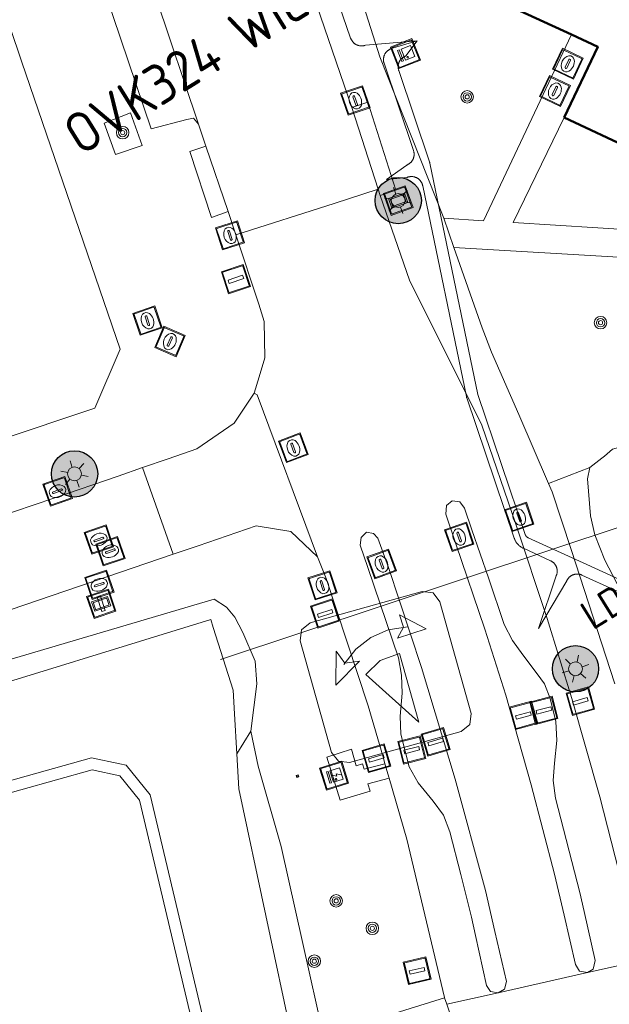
# Model space of a CAD drawing. Header units: metres. Extents: x 94279 to 96109, y 461866 to 463040.
# Tile 152 of 175: x 95281 to 95306, y 462806 to 462849. Entities that reach past the tile are written whole.
import ezdxf
from ezdxf.enums import TextEntityAlignment as Align

# ---------------------------------------------------------------- set-up
doc = ezdxf.new("R2010")
doc.units = ezdxf.units.M
doc.layers.get('0').update_dxf_attribs({"linetype": 'CONTINUOUS'})
for name, color, linetype in [('B-WE-KL-ET_LS_OV_KABEL_EIGENNET-T25', 7, 'CONTINUOUS'), ('B-WE-KL-ET_LS_OV_KABEL_EIGENNET_324-G', 10, 'CONTINUOUS'), ('N-WE-ARMATUUR-PRUNUS_E_OPSCHUIF_8M-G', 40, 'CONTINUOUS')]:
    doc.layers.add(name, color=color, linetype=linetype)
for name, color, linetype, lineweight in [('B-WE-OV-LICHTMAST', 252, 'CONTINUOUS', 25), ('B_BEBOUWINGSGRENS_0', 132, 'CONTINUOUS', 50), ('G_GRENS_ALGEMEEN_0', 251, 'CONTINUOUS', 13), ('K_DUIKER_LIJN_-1', 251, 'CONTINUOUS', 13), ('Q_BOOM_0', 251, 'CONTINUOUS', 13), ('Q_BRANDKRAAN_0', 251, 'CONTINUOUS', 13), ('Q_DAMWAND_0', 251, 'CONTINUOUS', 13), ('Q_ELEKTRAKAST_0', 251, 'CONTINUOUS', 13), ('Q_INSPECTIE_OF_RIOOLPUT_0', 251, 'CONTINUOUS', 13), ('Q_KOLK_0', 251, 'CONTINUOUS', 13), ('Q_LICHTMAST_0', 251, 'CONTINUOUS', 13), ('Q_OPENBARE_VERLICHTINGSKAST_0', 251, 'CONTINUOUS', 13), ('Q_PAAL_ALGEMEEN_0', 251, 'CONTINUOUS', 13), ('Q_PAALTJE_0', 251, 'CONTINUOUS', 13), ('Q_POLLER_0', 251, 'CONTINUOUS', 13), ('Q_STRAATNAAMBORD_0', 251, 'CONTINUOUS', 13), ('Q_VERKEERSBORDPAAL_0', 251, 'CONTINUOUS', 13), ('Q_VERKEERSREGELINSTALLATIEPA00', 251, 'CONTINUOUS', 13), ('T_CULTUURGRENS_0', 251, 'CONTINUOUS', 13), ('T_MUUR_30CM_0', 251, 'CONTINUOUS', 13), ('V_WEGGRENS_0', 251, 'CONTINUOUS', 13), ('W_WATERGRENS_0', 251, 'CONTINUOUS', 13)]:
    doc.layers.add(name, color=color, linetype=linetype, lineweight=lineweight)
doc.styles.add('Leiden', font='isocp.shx')
doc.styles.add('NLCS-ISO-M500-T25', font='NLCS-ISO.ttf', dxfattribs={"height": 1.25})

# ---------------------------------------------------------------- blocks, each defined once
blk = doc.blocks.new('Q_VERKEERSREGELINSTALLATIEPAAL')
for points in [[(-0.5, 0.5), (0.5, 0.5), (0.5, -0.5), (-0.5, -0.5)], [(-0.08, 0.333), (0.071, 0.333), (0.071, -0.329), (-0.08, -0.329)]]:
    blk.add_lwpolyline(points, close=True)
blk.add_lwpolyline([(-0.442, 0.464), (0.438, 0.464, -0.414214), (0.459, 0.442), (0.459, -0.437, -0.414214), (0.438, -0.459), (-0.442, -0.459, -0.414214), (-0.463, -0.437), (-0.463, 0.442), (-0.463, 0.444), (-0.463, 0.446), (-0.463, 0.448), (-0.462, 0.45), (-0.461, 0.451), (-0.46, 0.453), (-0.459, 0.455), (-0.458, 0.456), (-0.457, 0.457), (-0.456, 0.459), (-0.454, 0.46), (-0.453, 0.461), (-0.451, 0.462), (-0.449, 0.462), (-0.447, 0.463), (-0.446, 0.463), (-0.444, 0.464), (-0.442, 0.464)], format="xyb")
blk = doc.blocks.new('Q_VERKEERSBORDPAAL')
for points in [[(-0.5, 0.5), (0.5, 0.5), (0.5, -0.5), (-0.5, -0.5)], [(-0.08, 0.333), (0.071, 0.333), (0.071, -0.329), (-0.08, -0.329)]]:
    blk.add_lwpolyline(points, close=True)
blk.add_lwpolyline([(-0.442, 0.464), (0.438, 0.464, -0.414214), (0.459, 0.442), (0.459, -0.437, -0.414214), (0.438, -0.459), (-0.442, -0.459, -0.414214), (-0.463, -0.437), (-0.463, 0.442), (-0.463, 0.444), (-0.463, 0.446), (-0.463, 0.448), (-0.462, 0.45), (-0.461, 0.451), (-0.46, 0.453), (-0.459, 0.455), (-0.458, 0.456), (-0.457, 0.457), (-0.456, 0.459), (-0.454, 0.46), (-0.453, 0.461), (-0.451, 0.462), (-0.449, 0.462), (-0.447, 0.463), (-0.446, 0.463), (-0.444, 0.464), (-0.442, 0.464)], format="xyb")
blk = doc.blocks.new('Q_POLLER')
for p, q in [((0.316082, 6.222443), (0.759863, 6.406389)), ((0.759863, 6.406389), (5.778773, 6.406389)), ((5.778773, 6.406389), (6.222682, 6.222443)), ((0.132287, 5.778537), (0.316082, 6.222443)), ((6.222682, 6.222443), (6.406349, 5.778537)), ((0.132287, 0.760143), (0.132287, 5.778537)), ((6.406349, 5.778537), (6.406349, 0.760143)), ((4.92441, 5.036622), (3.519089, 5.446224)), ((3.519089, 5.446224), (4.235881, 4.16975)), ((4.235881, 4.16975), (4.328162, 4.80305)), ((4.285256, 4.862975), (4.785154, 4.193605)), ((4.328162, 4.80305), (4.92441, 5.036622)), ((3.612391, 4.0642), (1.008782, 2.417619)), ((4.020503, 3.30475), (3.612391, 4.0642)), ((4.785154, 4.193605), (5.096415, 3.428346)), ((5.096415, 3.428346), (5.207004, 2.60895)), ((4.091501, 2.417619), (4.020503, 3.30475)), ((5.207004, 2.60895), (5.104886, 1.777169)), ((1.008782, 2.417619), (4.091501, 2.417619)), ((4.091501, 2.417619), (4.091501, 2.417619)), ((4.80591, 1.023678), (4.750065, 2.3199)), ((4.750065, 2.3199), (5.147791, 1.943325)), ((5.695686, 1.96818), (4.80591, 1.023678)), ((5.147791, 1.943325), (5.695686, 1.96818)), ((0.316082, 0.316237), (0.132287, 0.760143)), ((6.406349, 0.760143), (6.222682, 0.316237)), ((6.406349, 0.760143), (6.406349, 0.760143)), ((0.759863, 0.132291), (0.316082, 0.316237)), ((5.778773, 0.132291), (0.759863, 0.132291)), ((6.222682, 0.316237), (5.778773, 0.132291))]:
    blk.add_line(p, q)
blk = doc.blocks.new('Q_PAAL_STEEN')
for points in [[(-0.5, 0.5), (0.5, 0.5), (0.5, -0.5), (-0.5, -0.5)], [(-0.08, 0.33), (0.07, 0.33), (0.07, -0.33), (-0.08, -0.33)]]:
    blk.add_lwpolyline(points, close=True)
blk.add_lwpolyline([(-0.44, 0.46), (0.44, 0.46, -0.414214), (0.46, 0.44), (0.46, -0.44, -0.414214), (0.44, -0.46), (-0.44, -0.46, -0.414214), (-0.46, -0.44), (-0.46, 0.44), (-0.46, 0.44), (-0.46, 0.45), (-0.46, 0.45), (-0.46, 0.45), (-0.46, 0.45), (-0.46, 0.45), (-0.46, 0.45), (-0.46, 0.46), (-0.46, 0.46), (-0.46, 0.46), (-0.45, 0.46), (-0.45, 0.46), (-0.45, 0.46), (-0.45, 0.46), (-0.45, 0.46), (-0.45, 0.46), (-0.44, 0.46), (-0.44, 0.46)], format="xyb")
blk = doc.blocks.new('Q_PAALTJE')
at = {"color": 251, "true_color": 0x666666, "xscale": 0.1, "yscale": 0.1, "zscale": 0.01}
blk.add_blockref('Q_PAAL_STEEN', (0, 0), dxfattribs=at)
blk = doc.blocks.new('Q_PAAL_ALGEMEEN')
for points in [[(-0.5, 0.5), (0.5, 0.5), (0.5, -0.5), (-0.5, -0.5)], [(-0.08, 0.333), (0.071, 0.333), (0.071, -0.329), (-0.08, -0.329)]]:
    blk.add_lwpolyline(points, close=True)
blk.add_lwpolyline([(-0.442, 0.464), (0.438, 0.464, -0.414214), (0.459, 0.442), (0.459, -0.437, -0.414214), (0.438, -0.459), (-0.442, -0.459, -0.414214), (-0.463, -0.437), (-0.463, 0.442), (-0.463, 0.444), (-0.463, 0.446), (-0.463, 0.448), (-0.462, 0.45), (-0.461, 0.451), (-0.46, 0.453), (-0.459, 0.455), (-0.458, 0.456), (-0.457, 0.457), (-0.456, 0.459), (-0.454, 0.46), (-0.453, 0.461), (-0.451, 0.462), (-0.449, 0.462), (-0.447, 0.463), (-0.446, 0.463), (-0.444, 0.464), (-0.442, 0.464)], format="xyb")
blk = doc.blocks.new('Q_KOLK')
blk.add_lwpolyline([(-0.5, 0.5), (0.5, 0.5), (0.5, -0.5), (-0.5, -0.5)], close=True)
for points in [[(-0.442, 0.464), (0.438, 0.464, -0.414214), (0.459, 0.442), (0.459, -0.437, -0.414214), (0.438, -0.459), (-0.442, -0.459, -0.414214), (-0.463, -0.437), (-0.463, 0.442, -0.414214), (-0.442, 0.464)], [(-0.345, 0.105, 0.380426), (-0.276, -0.18)], [(-0.008, 0.266, 0.240218), (-0.345, 0.105)], [(-0.194, 0.045, 0.853344), (-0.194, -0.032)], [(0.331, 0.111, 0.240191), (-0.008, 0.266)], [(0.185, -0.032, 0.849746), (0.185, 0.045)], [(0.267, -0.176, 0.380426), (0.331, 0.111)], [(-0.276, -0.18, 0.148452), (0.012, -0.257)], [(0.012, -0.257, 0.131742), (0.267, -0.176)]]:
    blk.add_lwpolyline(points, format="xyb")
for points in [[(-0.194, 0.045), (0.185, 0.045)], [(0.185, -0.032), (-0.194, -0.032)]]:
    blk.add_lwpolyline(points)
blk = doc.blocks.new('Q_BRANDKRAAN')
blk.add_lwpolyline([(-0.5, 0.5), (0.5, 0.5), (0.5, -0.5), (-0.5, -0.5)], close=True)
for points in [[(-0.442, 0.464), (0.438, 0.464, -0.414214), (0.459, 0.442), (0.459, -0.437, -0.414214), (0.438, -0.459), (-0.442, -0.459, -0.414214), (-0.463, -0.437), (-0.463, 0.442), (-0.463, 0.444), (-0.463, 0.446), (-0.463, 0.448), (-0.462, 0.45), (-0.461, 0.451), (-0.46, 0.453), (-0.459, 0.455), (-0.458, 0.456), (-0.457, 0.457), (-0.456, 0.459), (-0.454, 0.46), (-0.453, 0.461), (-0.451, 0.462), (-0.449, 0.462), (-0.447, 0.463), (-0.446, 0.463), (-0.444, 0.464), (-0.442, 0.464)], [(-0.345, 0.105, 0.380426), (-0.276, -0.18)], [(-0.008, 0.266, 0.240218), (-0.345, 0.105)], [(-0.194, 0.045, 0.853344), (-0.194, -0.032)], [(0.331, 0.111, 0.240191), (-0.008, 0.266)], [(0.185, -0.032, 0.849746), (0.185, 0.045)], [(0.267, -0.176, 0.380426), (0.331, 0.111)], [(-0.276, -0.18, 0.148452), (0.012, -0.257)], [(0.012, -0.257, 0.131742), (0.267, -0.176)]]:
    blk.add_lwpolyline(points, format="xyb")
for points in [[(-0.194, 0.045), (0.185, 0.045)], [(0.185, -0.032), (-0.194, -0.032)]]:
    blk.add_lwpolyline(points)
blk = doc.blocks.new('Q_INSPECTIE_OF_RIOOLPUT')
blk.add_lwpolyline([(-0.5, 0.5), (0.5, 0.5), (0.5, -0.5), (-0.5, -0.5)], close=True)
for points in [[(-0.442, 0.464), (0.438, 0.464, -0.414214), (0.459, 0.442), (0.459, -0.437, -0.414214), (0.438, -0.459), (-0.442, -0.459, -0.414214), (-0.463, -0.437), (-0.463, 0.442), (-0.463, 0.444), (-0.463, 0.446), (-0.463, 0.448), (-0.462, 0.45), (-0.461, 0.451), (-0.46, 0.453), (-0.459, 0.455), (-0.458, 0.456), (-0.457, 0.457), (-0.456, 0.459), (-0.454, 0.46), (-0.453, 0.461), (-0.451, 0.462), (-0.449, 0.462), (-0.447, 0.463), (-0.446, 0.463), (-0.444, 0.464), (-0.442, 0.464)], [(-0.345, 0.105, 0.380426), (-0.276, -0.18)], [(-0.008, 0.266, 0.240218), (-0.345, 0.105)], [(-0.194, 0.045, 0.853344), (-0.194, -0.032)], [(0.331, 0.111, 0.240191), (-0.008, 0.266)], [(0.185, -0.032, 0.849746), (0.185, 0.045)], [(0.267, -0.176, 0.380426), (0.331, 0.111)], [(-0.276, -0.18, 0.148452), (0.012, -0.257)], [(0.012, -0.257, 0.131742), (0.267, -0.176)]]:
    blk.add_lwpolyline(points, format="xyb")
for points in [[(-0.194, 0.045), (0.185, 0.045)], [(0.185, -0.032), (-0.194, -0.032)]]:
    blk.add_lwpolyline(points)
blk = doc.blocks.new('Q_BOOM')
for radius in [0.27, 0.18, 0.09]:
    blk.add_circle((0, 0), radius)
blk = doc.blocks.new('Q_LICHTMAST')
for points in [[(0, 0.3), (0, 0.6)], [(-0.26, 0.15), (-0.52, 0.3)], [(0.26, 0.15), (0.52, 0.3)], [(-0.26, -0.15), (-0.52, -0.3)], [(0, -0.3), (0, -0.6)], [(0.26, -0.15), (0.52, -0.3)]]:
    blk.add_lwpolyline(points)
blk.add_circle((0, 0), 0.3)
blk = doc.blocks.new('Q_STRAATNAAMBORD')
for points in [[(-0.5, 0.5), (0.5, 0.5), (0.5, -0.5), (-0.5, -0.5)], [(-0.369, 0.22), (0.358, 0.22), (0.358, -0.214), (-0.369, -0.214)]]:
    blk.add_lwpolyline(points, close=True)
for points in [[(-0.442, 0.464), (0.438, 0.464, -0.414214), (0.459, 0.442), (0.459, -0.437, -0.414214), (0.438, -0.459), (-0.442, -0.459, -0.414214), (-0.463, -0.437), (-0.463, 0.442), (-0.463, 0.444), (-0.463, 0.446), (-0.463, 0.448), (-0.462, 0.45), (-0.461, 0.451), (-0.46, 0.453), (-0.459, 0.455), (-0.458, 0.456), (-0.457, 0.457), (-0.456, 0.459), (-0.454, 0.46), (-0.453, 0.461), (-0.451, 0.462), (-0.449, 0.462), (-0.447, 0.463), (-0.446, 0.463), (-0.444, 0.464), (-0.442, 0.464)], [(-0.287, 0.16), (0.281, 0.16, -0.414214), (0.303, 0.139), (0.303, -0.134, -0.414214), (0.281, -0.156), (-0.287, -0.156, -0.414214), (-0.308, -0.134), (-0.308, 0.139), (-0.308, 0.14), (-0.308, 0.142), (-0.307, 0.144), (-0.307, 0.146), (-0.306, 0.148), (-0.305, 0.149), (-0.304, 0.151), (-0.303, 0.152), (-0.302, 0.154), (-0.3, 0.155), (-0.299, 0.156), (-0.297, 0.157), (-0.296, 0.158), (-0.294, 0.159), (-0.292, 0.159), (-0.29, 0.16), (-0.288, 0.16), (-0.287, 0.16)]]:
    blk.add_lwpolyline(points, format="xyb")
blk = doc.blocks.new('Q_ELEKTRAKAST')
for points in [[(-0.5, 0.5), (0.5, 0.5), (0.5, -0.5), (-0.5, -0.5)], [(-0.262, 0.264), (0.25, 0.264), (0.25, 0.187), (-0.262, 0.187)], [(-0.262, 0.107), (0.25, 0.107), (0.25, -0.332), (-0.262, -0.332)]]:
    blk.add_lwpolyline(points, close=True)
blk.add_lwpolyline([(-0.442, 0.464), (0.438, 0.464, -0.414214), (0.459, 0.442), (0.459, -0.437, -0.414214), (0.438, -0.459), (-0.442, -0.459, -0.414214), (-0.463, -0.437), (-0.463, 0.442), (-0.463, 0.444), (-0.463, 0.446), (-0.463, 0.448), (-0.462, 0.45), (-0.461, 0.451), (-0.46, 0.453), (-0.459, 0.455), (-0.458, 0.456), (-0.457, 0.457), (-0.456, 0.459), (-0.454, 0.46), (-0.453, 0.461), (-0.451, 0.462), (-0.449, 0.462), (-0.447, 0.463), (-0.446, 0.463), (-0.444, 0.464), (-0.442, 0.464)], format="xyb")
blk.add_lwpolyline([(-0.177, 0.001, -1), (-0.177, -0.069, -1)], format="xyb", close=True)
blk.add_lwpolyline([(0.044, 0.088), (-0.056, -0.112), (0.044, -0.112), (-0.056, -0.312)])
blk = doc.blocks.new('Q_OPENBARE_VERLICHTINGSKAST')
for points in [[(-0.5, 0.5), (0.5, 0.5), (0.5, -0.5), (-0.5, -0.5)], [(-0.262, 0.264), (0.25, 0.264), (0.25, 0.187), (-0.262, 0.187)], [(-0.262, 0.107), (0.25, 0.107), (0.25, -0.332), (-0.262, -0.332)]]:
    blk.add_lwpolyline(points, close=True)
blk.add_lwpolyline([(-0.442, 0.464), (0.438, 0.464, -0.414214), (0.459, 0.442), (0.459, -0.437, -0.414214), (0.438, -0.459), (-0.442, -0.459, -0.414214), (-0.463, -0.437), (-0.463, 0.442), (-0.463, 0.444), (-0.463, 0.446), (-0.463, 0.448), (-0.462, 0.45), (-0.461, 0.451), (-0.46, 0.453), (-0.459, 0.455), (-0.458, 0.456), (-0.457, 0.457), (-0.456, 0.459), (-0.454, 0.46), (-0.453, 0.461), (-0.451, 0.462), (-0.449, 0.462), (-0.447, 0.463), (-0.446, 0.463), (-0.444, 0.464), (-0.442, 0.464)], format="xyb")
blk.add_circle((-0.177, -0.034), 0.0354)
blk = doc.blocks.new('LM')
at = {"linetype": 'ByBlock'}
h = blk.add_hatch(color=256, dxfattribs=at)
h.dxf.hatch_style = 1
edge = h.paths.add_edge_path()
edge.add_arc((0, 0), 1, 0, 360)
blk.add_circle((0, 0), 1, dxfattribs=at)
blk = doc.blocks.new('ACMAP_ANN_TEMPLATE_LM')
at = {"color": 0, "style": 'NLCS-ISO-M500-T25'}
blk.add_attdef('LM-NUMMER', (1.5, 1), '', height=1.25, dxfattribs=at)

msp = doc.modelspace()

# ---------------------------------------------------------------- linework, layer by layer
at = {"layer": 'B-WE-KL-ET_LS_OV_KABEL_EIGENNET_324-G', "linetype": 'Continuous', "lineweight": 0}
for points in [[(95290.535, 462861.928), (95295.294, 462848.056), (95295.3, 462848.04), (95295.307, 462848.023), (95295.314, 462848.008), (95295.321, 462847.992), (95295.329, 462847.976), (95295.338, 462847.961), (95295.347, 462847.947), (95295.357, 462847.932), (95295.367, 462847.918), (95295.378, 462847.904), (95295.389, 462847.891), (95295.401, 462847.878), (95295.413, 462847.865), (95295.425, 462847.853), (95295.438, 462847.841), (95295.452, 462847.83), (95295.465, 462847.819), (95295.48, 462847.809), (95295.494, 462847.799), (95295.509, 462847.79), (95295.524, 462847.781), (95295.539, 462847.773), (95295.555, 462847.766), (95295.571, 462847.758), (95295.587, 462847.752), (95295.603, 462847.746), (95295.62, 462847.74), (95295.637, 462847.736), (95295.654, 462847.731), (95295.671, 462847.728), (95295.688, 462847.725), (95295.705, 462847.722), (95295.722, 462847.72), (95295.74, 462847.719), (95295.757, 462847.718), (95295.775, 462847.718), (95295.792, 462847.719), (95295.809, 462847.72), (95295.827, 462847.722), (95295.844, 462847.724), (95295.861, 462847.727), (95295.878, 462847.731), (95295.895, 462847.735), (95295.912, 462847.74), (95295.929, 462847.745), (95298.171, 462847.945)], [(95309.485, 462822.923), (95305.3, 462824.834), (95305.284, 462824.841), (95305.268, 462824.847), (95305.252, 462824.853), (95305.235, 462824.859), (95305.218, 462824.863), (95305.201, 462824.867), (95305.184, 462824.871), (95305.167, 462824.874), (95305.15, 462824.876), (95305.132, 462824.878), (95305.115, 462824.879), (95305.097, 462824.879), (95305.08, 462824.879), (95305.063, 462824.878), (95305.045, 462824.877), (95305.028, 462824.875), (95305.011, 462824.872), (95304.993, 462824.869), (95304.976, 462824.866), (95304.959, 462824.861), (95304.943, 462824.856), (95304.926, 462824.851), (95304.91, 462824.845), (95304.894, 462824.838), (95304.878, 462824.831), (95304.862, 462824.823), (95304.847, 462824.815), (95304.832, 462824.806), (95304.817, 462824.796), (95304.803, 462824.787), (95304.789, 462824.776), (95304.775, 462824.765), (95304.762, 462824.754), (95304.749, 462824.742), (95304.736, 462824.73), (95304.724, 462824.717), (95304.713, 462824.704), (95304.702, 462824.691), (95304.691, 462824.677), (95304.681, 462824.663), (95304.671, 462824.648), (95304.662, 462824.633), (95304.653, 462824.618), (95304.645, 462824.603), (95304.638, 462824.587), (95303.418, 462822.517), (95304.183, 462824.795), (95304.19, 462824.811), (95304.196, 462824.827), (95304.202, 462824.843), (95304.208, 462824.86), (95304.212, 462824.877), (95304.216, 462824.894), (95304.22, 462824.911), (95304.223, 462824.928), (95304.225, 462824.945), (95304.227, 462824.963), (95304.228, 462824.98), (95304.228, 462824.998), (95304.228, 462825.015), (95304.227, 462825.032), (95304.226, 462825.05), (95304.224, 462825.067), (95304.221, 462825.085), (95304.218, 462825.102), (95304.215, 462825.119), (95304.21, 462825.136), (95304.205, 462825.152), (95304.2, 462825.169), (95304.194, 462825.185), (95304.187, 462825.201), (95304.18, 462825.217), (95304.172, 462825.233), (95304.164, 462825.248), (95304.155, 462825.263), (95304.145, 462825.278), (95304.136, 462825.292), (95304.125, 462825.306), (95304.114, 462825.32), (95304.103, 462825.333), (95304.091, 462825.346), (95304.079, 462825.359), (95304.066, 462825.371), (95304.053, 462825.382), (95304.04, 462825.393), (95304.026, 462825.404), (95304.012, 462825.414), (95303.997, 462825.424), (95303.982, 462825.433), (95303.967, 462825.442), (95303.952, 462825.45), (95303.936, 462825.457), (95302.766, 462825.992), (95302.743, 462826.003), (95302.72, 462826.014), (95302.698, 462826.027), (95302.676, 462826.04), (95302.655, 462826.054), (95302.634, 462826.069), (95302.614, 462826.084), (95302.594, 462826.1), (95302.575, 462826.117), (95302.556, 462826.135), (95302.538, 462826.153), (95302.521, 462826.171), (95302.504, 462826.191), (95302.488, 462826.21), (95302.472, 462826.231), (95302.458, 462826.251), (95302.444, 462826.273), (95302.43, 462826.295), (95302.418, 462826.317), (95302.406, 462826.339), (95302.395, 462826.362), (95302.385, 462826.386), (95302.375, 462826.409), (95302.367, 462826.434), (95300.315, 462832.498), (95300.311, 462832.513), (95300.307, 462832.527), (95300.303, 462832.542), (95300.299, 462832.557), (95298.412, 462841.671), (95298.408, 462841.687), (95298.404, 462841.704), (95298.399, 462841.72), (95298.394, 462841.737), (95298.388, 462841.753), (95298.381, 462841.769), (95298.374, 462841.784), (95298.366, 462841.8), (95298.358, 462841.815), (95298.35, 462841.829), (95298.34, 462841.844), (95298.331, 462841.858), (95298.321, 462841.872), (95298.31, 462841.885), (95298.299, 462841.899), (95298.287, 462841.911), (95298.275, 462841.924), (95298.263, 462841.935), (95298.25, 462841.947), (95298.237, 462841.958), (95298.224, 462841.968), (95298.21, 462841.979), (95298.196, 462841.988), (95298.181, 462841.997), (95298.166, 462842.006), (95298.151, 462842.014), (95298.136, 462842.022), (95298.12, 462842.029), (95298.104, 462842.035), (95298.088, 462842.041), (95298.072, 462842.047), (95298.055, 462842.051), (95298.039, 462842.056), (95298.022, 462842.059), (95298.005, 462842.062), (95297.988, 462842.065), (95297.971, 462842.067), (95297.954, 462842.068), (95297.937, 462842.069), (95297.92, 462842.069), (95297.903, 462842.069), (95297.886, 462842.068), (95297.869, 462842.066), (95297.852, 462842.064), (95297.835, 462842.062), (95297.818, 462842.058), (95297.801, 462842.054), (95297.785, 462842.05), (95297.768, 462842.045), (95297.752, 462842.039), (95297.736, 462842.033), (95296.85, 462841.946), (95297.725, 462842.568), (95297.741, 462842.575), (95297.757, 462842.582), (95297.772, 462842.59), (95297.787, 462842.598), (95297.802, 462842.607), (95297.816, 462842.616), (95297.83, 462842.626), (95297.844, 462842.636), (95297.858, 462842.647), (95297.871, 462842.658), (95297.883, 462842.67), (95297.896, 462842.682), (95297.907, 462842.694), (95297.919, 462842.707), (95297.93, 462842.72), (95297.94, 462842.734), (95297.95, 462842.748), (95297.96, 462842.762), (95297.969, 462842.777), (95297.977, 462842.792), (95297.985, 462842.807), (95297.993, 462842.823), (95298, 462842.838), (95298.006, 462842.854), (95298.012, 462842.871), (95298.017, 462842.887), (95298.022, 462842.903), (95298.026, 462842.92), (95298.03, 462842.937), (95298.032, 462842.954), (95298.035, 462842.971), (95298.037, 462842.988), (95298.038, 462843.005), (95298.038, 462843.022), (95298.039, 462843.04), (95298.038, 462843.057), (95298.037, 462843.074), (95298.035, 462843.091), (95298.033, 462843.108), (95298.03, 462843.125), (95298.026, 462843.142), (95298.022, 462843.159), (95298.018, 462843.175), (95298.012, 462843.192), (95296.738, 462846.967), (95296.733, 462846.983), (95296.728, 462847), (95296.724, 462847.017), (95296.721, 462847.034), (95296.718, 462847.051), (95296.715, 462847.068), (95296.714, 462847.086), (95296.712, 462847.103), (95296.712, 462847.121), (95296.712, 462847.138), (95296.713, 462847.155), (95296.714, 462847.173), (95296.716, 462847.19), (95296.718, 462847.207), (95296.722, 462847.224), (95296.725, 462847.241), (95296.73, 462847.258), (95296.734, 462847.275), (95296.74, 462847.292), (95296.746, 462847.308), (95296.752, 462847.324), (95296.76, 462847.34), (95296.767, 462847.355), (95296.776, 462847.371), (95296.784, 462847.386), (95296.794, 462847.401), (95296.803, 462847.415), (95296.814, 462847.429), (95296.824, 462847.443), (95296.836, 462847.456), (95296.847, 462847.469), (95296.86, 462847.481), (95296.872, 462847.493), (95296.885, 462847.505), (95296.899, 462847.516), (95296.912, 462847.527), (95296.926, 462847.537), (95296.941, 462847.547), (95296.956, 462847.556), (95296.971, 462847.565), (95296.986, 462847.573), (95297.002, 462847.58), (95297.018, 462847.587), (95297.034, 462847.594), (95297.05, 462847.6), (95298.171, 462847.945)], [(95309.693, 462823.378), (95305.508, 462825.289), (95302.973, 462826.446), (95302.966, 462826.45), (95302.958, 462826.454), (95302.951, 462826.458), (95302.944, 462826.463), (95302.936, 462826.467), (95302.93, 462826.472), (95302.923, 462826.477), (95302.916, 462826.483), (95302.91, 462826.488), (95302.904, 462826.494), (95302.898, 462826.5), (95302.892, 462826.506), (95302.886, 462826.513), (95302.881, 462826.519), (95302.876, 462826.526), (95302.871, 462826.533), (95302.866, 462826.54), (95302.862, 462826.547), (95302.857, 462826.555), (95302.854, 462826.562), (95302.85, 462826.57), (95302.846, 462826.578), (95302.843, 462826.586), (95302.841, 462826.594), (95300.792, 462832.643), (95298.722, 462842.642), (95298.718, 462842.657), (95298.714, 462842.672), (95298.71, 462842.687), (95298.706, 462842.701), (95297.371, 462846.655), (95297.366, 462846.671), (95297.361, 462846.688), (95297.357, 462846.705), (95297.354, 462846.722), (95297.351, 462846.739), (95297.348, 462846.756), (95297.347, 462846.774), (95297.345, 462846.791), (95297.345, 462846.808), (95297.345, 462846.826), (95297.346, 462846.843), (95297.347, 462846.861), (95297.349, 462846.878), (95297.351, 462846.895), (95297.355, 462846.912), (95297.358, 462846.929), (95297.363, 462846.946), (95297.367, 462846.963), (95297.373, 462846.979), (95297.379, 462846.996), (95297.386, 462847.012), (95297.393, 462847.028), (95297.4, 462847.043), (95297.409, 462847.059), (95297.417, 462847.074), (95297.427, 462847.088), (95297.437, 462847.103), (95297.447, 462847.117), (95297.458, 462847.131), (95297.469, 462847.144), (95297.481, 462847.157), (95297.493, 462847.169), (95297.505, 462847.181), (95297.518, 462847.193), (95297.532, 462847.204), (95297.545, 462847.215), (95297.559, 462847.225), (95297.574, 462847.235), (95297.589, 462847.244), (95297.604, 462847.252), (95297.619, 462847.261), (95297.635, 462847.268), (95297.651, 462847.275), (95297.667, 462847.282), (95297.683, 462847.288), (95298.171, 462847.945)]]:
    msp.add_lwpolyline(points, dxfattribs=at)
at = {"layer": 'B_BEBOUWINGSGRENS_0'}
msp.add_line((95304.531, 462844.629), (95315.153, 462839.608), dxfattribs=at)
for points in [[(95301.442, 462849.862), (95301.414, 462849.804), (95304.845, 462848.21)], [(95304.845, 462848.21), (95305.982, 462847.681), (95304.531, 462844.629)]]:
    msp.add_lwpolyline(points, dxfattribs=at)
at = {"layer": 'G_GRENS_ALGEMEEN_0'}
msp.add_lwpolyline([(95296.957, 462816.058), (95296.044, 462815.812), (95296.137, 462815.492), (95294.836, 462815.093), (95294.261, 462816.964), (95295.336, 462817.301), (95295.534, 462816.585), (95295.812, 462816.668), (95295.884, 462816.438), (95296.778, 462816.676)], dxfattribs=at)
at = {"layer": 'K_DUIKER_LIJN_-1'}
msp.add_lwpolyline([(95289.777, 462821.216), (95289.66, 462821.179), (95307.301, 462827.035)], dxfattribs=at)
at = {"layer": 'Q_DAMWAND_0'}
for p, q in [((95289.777, 462821.216), (95290.212, 462819.855)), ((95290.212, 462819.855), (95290.27, 462818.831))]:
    msp.add_line(p, q, dxfattribs=at)
at = {"layer": 'T_CULTUURGRENS_0'}
for p, q in [((95305.646, 462829.49), (95303.847, 462828.793)), ((95290.369, 462817.098), (95290.972, 462818.079))]:
    msp.add_line(p, q, dxfattribs=at)
for points in [[(95285.773, 462844.826), (95284.636, 462844.377), (95285.122, 462843.024), (95286.27, 462843.405), (95285.773, 462844.826)], [(95334.881, 462840.312), (95331.43, 462838.882), (95311.54, 462831.646), (95306.613, 462830.276), (95306.274, 462829.977), (95306.156, 462829.885), (95305.646, 462829.49)], [(95305.646, 462829.49), (95305.535, 462829.001), (95305.666, 462827.398), (95305.859, 462826.569), (95306.282, 462825.478), (95306.809, 462824.489), (95307.544, 462823.625), (95308.264, 462823.408), (95311.489, 462824.934), (95313.152, 462825.58), (95318.888, 462827.106), (95322.382, 462827.764), (95323.489, 462827.694), (95324.147, 462827.314), (95324.604, 462825.192)], [(95290.972, 462818.079), (95291.24, 462820.128), (95291.167, 462821.104), (95290.63, 462822.348), (95290.289, 462823.007), (95289.923, 462823.446), (95289.386, 462823.787), (95263.565, 462816.164)], [(95304.292, 462756.107), (95302.268, 462765.692), (95301.057, 462770.172), (95299.881, 462777.283), (95296.732, 462791.85), (95295.071, 462800.638), (95292.286, 462813.094), (95291.3, 462816.571), (95290.972, 462818.079)], [(95299.278, 462756.219), (95295.817, 462769.214), (95293.75, 462780.854), (95290.572, 462796.493), (95286.16, 462815.103), (95285.303, 462816.158), (95284.106, 462816.415), (95273.297, 462813.387), (95268.927, 462811.518), (95264.905, 462808.879), (95260.314, 462805.525), (95258.283, 462803.324), (95254.866, 462800.565), (95249.249, 462796.384), (95237.96, 462789.607), (95230.365, 462785.4), (95219.483, 462778.492), (95212.239, 462775.001), (95194.597, 462768.217), (95190.692, 462766.04), (95189.898, 462765.15), (95189.747, 462763.124)], [(95297.173, 462800.848), (95296.146, 462805.562), (95299.355, 462806.552)]]:
    msp.add_lwpolyline(points, dxfattribs=at)
at = {"layer": 'T_MUUR_30CM_0'}
msp.add_line((95289.347, 462822.564), (95289.777, 462821.216), dxfattribs=at)
at = {"layer": 'V_WEGGRENS_0'}
for p, q in [((95288.711, 462844.337), (95278.011, 462876.117)), ((95295.345, 462845.052), (95296.487, 462841.521)), ((95289.03, 462843.379), (95288.711, 462844.337)), ((95289.03, 462843.379), (95289.998, 462840.555)), ((95296.576, 462841.245), (95296.487, 462841.521)), ((95290.331, 462839.544), (95289.998, 462840.555)), ((95299.761, 462839), (95299.317, 462840.267)), ((95265.7, 462825.874), (95284.224, 462832.049)), ((95285.233, 462829.117), (95286.288, 462829.48)), ((95286.288, 462829.48), (95287.611, 462825.733)), ((95296.957, 462816.058), (95296.778, 462816.676)), ((95307.79, 462808.154), (95305.542, 462807.641)), ((95305.542, 462807.641), (95301.676, 462806.763)), ((95305.188, 462807.702), (95305.542, 462807.641)), ((95299.447, 462806.276), (95299.355, 462806.552)), ((95301.676, 462806.763), (95299.447, 462806.276))]:
    msp.add_line(p, q, dxfattribs=at)
for points in [[(95282.686, 462882.59), (95283.992, 462878.729), (95288.068, 462866.509), (95291.951, 462854.946), (95295.345, 462845.052)], [(95284.224, 462832.049), (95285.331, 462834.609), (95281.064, 462847.023), (95276.918, 462859.323), (95270.514, 462878.358), (95269.471, 462881.007), (95269.421, 462880.997), (95267.34, 462881.687), (95267.314, 462881.766), (95265.245, 462881.017)], [(95288.711, 462844.337), (95288.491, 462844.594), (95288.201, 462844.535), (95286.662, 462844.134), (95281.72, 462858.768), (95276.251, 462875.023), (95277.746, 462875.521), (95278.009, 462875.742), (95278.011, 462876.117)], [(95293.464, 462856.962), (95296.562, 462847.253), (95299.317, 462840.267)], [(95299.317, 462840.267), (95301.04, 462840.158), (95304.845, 462848.21)], [(95295.345, 462845.052), (95296.04, 462845.281), (95297.241, 462841.48), (95296.576, 462841.245)], [(95304.531, 462844.629), (95302.328, 462840.077), (95307.818, 462839.731), (95315.124, 462839.267)], [(95289.998, 462840.555), (95289.279, 462840.297), (95288.332, 462843.147), (95289.03, 462843.379)], [(95296.487, 462841.521), (95294.583, 462840.909), (95290.331, 462839.544)], [(95296.576, 462841.245), (95297.832, 462837.59), (95300.968, 462831.318), (95302.417, 462827.074), (95303.791, 462822.951), (95304.866, 462819.496), (95306.069, 462815.242), (95306.896, 462812.03)], [(95291.117, 462832.698), (95291.331, 462833.414), (95291.575, 462834.23), (95291.556, 462835.799), (95291.321, 462836.544), (95290.331, 462839.544)], [(95315.023, 462838.057), (95307.364, 462838.554), (95299.761, 462839)], [(95299.761, 462839), (95300.98, 462835.522), (95301.393, 462834.48), (95302.571, 462831.783), (95303.847, 462828.793)], [(95286.288, 462829.48), (95287.396, 462829.861), (95288.645, 462830.291), (95290.261, 462831.404), (95291.117, 462832.698)], [(95293.863, 462825.624), (95291.246, 462832.633), (95291.117, 462832.698)], [(95285.233, 462829.117), (95282.46, 462828.163), (95278.19, 462826.712), (95269.193, 462823.611), (95262.061, 462821.183)], [(95303.847, 462828.793), (95304.003, 462828.428), (95304.835, 462825.936), (95306.72, 462820.125)], [(95305.542, 462807.641), (95305.784, 462807.794), (95305.868, 462808.17), (95305.389, 462810.29), (95305.205, 462811.107), (95304.16, 462815.193), (95304.055, 462815.945), (95304.105, 462816.703), (95304.211, 462817.68), (95304.174, 462818.505), (95303.917, 462819.5), (95303.682, 462820.136), (95303.358, 462820.57), (95302.739, 462821.392), (95302.288, 462821.999), (95301.937, 462822.692), (95301.256, 462824.714), (95300.538, 462826.796), (95300.221, 462827.733), (95300.019, 462828.003), (95299.678, 462828.039), (95299.437, 462827.838), (95299.412, 462827.464), (95299.85, 462826.179), (95301.1, 462822.501), (95302.009, 462819.645), (95303.095, 462815.766), (95304.117, 462811.894), (95304.534, 462810.13), (95305.014, 462807.996), (95305.188, 462807.702)], [(95293.863, 462825.624), (95292.709, 462826.725), (95291.209, 462826.959), (95288.701, 462826.105), (95287.611, 462825.733)], [(95301.676, 462806.763), (95301.95, 462806.927), (95302.032, 462807.262), (95301.534, 462809.423), (95301.125, 462811.196), (95299.808, 462816.012), (95298.354, 462820.842), (95296.926, 462825.16), (95296.464, 462826.425), (95296.279, 462826.636), (95295.983, 462826.692), (95295.749, 462826.463), (95295.709, 462826.127), (95296.033, 462825.163), (95297.361, 462821.252), (95297.5, 462820.502), (95297.515, 462819.724), (95297.438, 462818.733), (95297.466, 462817.948), (95297.819, 462816.547), (95298.216, 462815.849), (95298.863, 462815.06), (95299.31, 462814.445), (95299.583, 462813.737), (95300.056, 462811.885), (95300.523, 462810.035), (95300.696, 462809.242), (95301.166, 462807.08), (95301.34, 462806.823), (95301.676, 462806.763)], [(95287.611, 462825.733), (95284.151, 462824.555), (95269.818, 462819.663), (95257.035, 462815.308), (95256.364, 462814.94), (95255.687, 462814.551), (95255.305, 462814.299), (95254.057, 462813.427), (95252.822, 462812.596), (95251.552, 462811.802), (95250.229, 462811.101), (95248.871, 462810.424), (95247.481, 462809.864), (95241.313, 462807.757), (95226.575, 462802.75), (95213.258, 462798.2), (95197.129, 462792.68), (95193.344, 462791.362), (95192.647, 462790.975), (95192.062, 462790.468)], [(95296.778, 462816.676), (95296.71, 462816.91), (95296.051, 462819.184), (95294.238, 462824.682), (95293.863, 462825.624)], [(95299.355, 462806.552), (95299.35, 462806.567), (95297.724, 462813.409), (95296.957, 462816.058)], [(95302.472, 462797.188), (95300.918, 462801.856), (95299.447, 462806.276)]]:
    msp.add_lwpolyline(points, dxfattribs=at)
at = {"layer": 'W_WATERGRENS_0'}
msp.add_line((95290.27, 462818.831), (95290.369, 462817.098), dxfattribs=at)
for points in [[(95277.62, 462819.34), (95289.24, 462822.913), (95289.347, 462822.564)], [(95290.369, 462817.098), (95290.454, 462815.594), (95303.309, 462755.339)], [(95285.308, 462816.668), (95284.09, 462816.93), (95273.13, 462813.86), (95268.69, 462811.96), (95264.62, 462809.29), (95259.98, 462805.9), (95257.94, 462803.69), (95254.56, 462800.96), (95248.97, 462796.8), (95237.71, 462790.04), (95230.11, 462785.83), (95219.24, 462778.93), (95212.04, 462775.46), (95194.385, 462768.671), (95190.375, 462766.436), (95189.412, 462765.356), (95189.242, 462763.077), (95189.934, 462760.479), (95191.743, 462756.602), (95194.832, 462750.984), (95198.108, 462742.797), (95199.62, 462739.724), (95201.525, 462736.937), (95204.322, 462730.664)], [(95299.879, 462755.903), (95296.306, 462769.322), (95294.241, 462780.948), (95291.06, 462796.6), (95286.62, 462815.33), (95285.58, 462816.61), (95285.308, 462816.668)]]:
    msp.add_lwpolyline(points, dxfattribs=at)

# ---------------------------------------------------------------- block references
at = {"rotation": 31.92}
msp.add_blockref('ACMAP_ANN_TEMPLATE_LM', (95305.021, 462820.783), dxfattribs=at).add_auto_attribs({'LM-NUMMER': 'LDN4838014'})
at = {"layer": 'B-WE-OV-LICHTMAST'}
for p in [(95297.353, 462841.03), (95283.351, 462829.21)]:
    msp.add_blockref('LM', p, dxfattribs=at)
at = {"layer": 'N-WE-ARMATUUR-PRUNUS_E_OPSCHUIF_8M-G'}
msp.add_blockref('LM', (95305.021, 462820.783), dxfattribs=at)
at = {"layer": 'Q_BOOM_0'}
for p, rotation in [((95300.336, 462845.514), 111.5223002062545), ((95285.43, 462843.97), 109.2774730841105), ((95306.104, 462835.747), 176.6428164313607), ((95294.669, 462810.743), 102.6033037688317), ((95296.23, 462809.56), 103.3683433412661), ((95293.724, 462808.135), 102.6033037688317)]:
    msp.add_blockref('Q_BOOM', p, dxfattribs=dict(at, rotation=rotation))
at = {"layer": 'Q_BRANDKRAAN_0'}
for p, rotation in [((95286.506, 462835.839), 108.9691179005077), ((95284.408, 462826.368), 18.80177956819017), ((95284.903, 462825.865), 18.80177956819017)]:
    msp.add_blockref('Q_BRANDKRAAN', p, dxfattribs=dict(at, rotation=rotation))
at = {"layer": 'Q_ELEKTRAKAST_0', "rotation": 107.0833599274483}
msp.add_blockref('Q_ELEKTRAKAST', (95294.574, 462816.159), dxfattribs=at)
at = {"layer": 'Q_INSPECTIE_OF_RIOOLPUT_0'}
for p, rotation in [((95304.692, 462846.949), 64.70676433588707), ((95304.133, 462845.769), 64.70676433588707), ((95292.816, 462830.339), 110.4744797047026)]:
    msp.add_blockref('Q_INSPECTIE_OF_RIOOLPUT', p, dxfattribs=dict(at, rotation=rotation))
at = {"layer": 'Q_KOLK_0'}
for p, rotation in [((95295.496, 462845.359), 108.9338231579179), ((95290.075, 462839.528), 108.2306866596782), ((95287.479, 462834.937), 66.61528854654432), ((95282.62, 462828.457), 18.98484290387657), ((95302.585, 462827.347), 108.8510944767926), ((95299.992, 462826.486), 108.8219864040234), ((95296.633, 462825.318), 110.0630726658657), ((95284.423, 462824.412), 18.80177956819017), ((95294.078, 462824.39), 108.2502959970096)]:
    msp.add_blockref('Q_KOLK', p, dxfattribs=dict(at, rotation=rotation))
at = {"layer": 'Q_LICHTMAST_0'}
for p, rotation in [((95297.353, 462841.03), 19.46256560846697), ((95283.351, 462829.21), 18.98484290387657), ((95305.021, 462820.783), 107.2831783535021)]:
    msp.add_blockref('Q_LICHTMAST', p, dxfattribs=dict(at, rotation=rotation))
at = {"layer": 'Q_OPENBARE_VERLICHTINGSKAST_0', "rotation": 111.5223002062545}
msp.add_blockref('Q_OPENBARE_VERLICHTINGSKAST', (95297.664, 462847.384), dxfattribs=at)
at = {"layer": 'Q_PAAL_ALGEMEEN_0'}
for p, rotation in [((95305.23, 462819.381), 105.7905139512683), ((95303.652, 462818.986), 104.4824843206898), ((95296.407, 462816.912), 106.1614673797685), ((95297.939, 462817.268), 104.1420438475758)]:
    msp.add_blockref('Q_PAAL_ALGEMEEN', p, dxfattribs=dict(at, rotation=rotation))
at = {"layer": 'Q_PAALTJE_0', "rotation": 107.0833599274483}
msp.add_blockref('Q_PAALTJE', (95292.996, 462816.137), dxfattribs=at)
at = {"layer": 'Q_POLLER_0', "rotation": 105.640602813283}
msp.add_blockref('Q_POLLER', (95300.839, 462818.154), dxfattribs=at)
at = {"layer": 'Q_STRAATNAAMBORD_0'}
for p, rotation in [((95297.353, 462841.03), 19.46256560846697), ((95284.507, 462823.591), 18.80177956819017)]:
    msp.add_blockref('Q_STRAATNAAMBORD', p, dxfattribs=dict(at, rotation=rotation))
at = {"layer": 'Q_VERKEERSBORDPAAL_0'}
for p, rotation in [((95290.332, 462837.631), 108.2628899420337), ((95284.507, 462823.591), 18.80177956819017), ((95294.191, 462823.174), 108.2502959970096), ((95298.169, 462807.724), 103.368343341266)]:
    msp.add_blockref('Q_VERKEERSBORDPAAL', p, dxfattribs=dict(at, rotation=rotation))
at = {"layer": 'Q_VERKEERSREGELINSTALLATIEPA00'}
for p, rotation in [((95302.77, 462818.769), 105.640602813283), ((95298.969, 462817.625), 106.7536437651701)]:
    msp.add_blockref('Q_VERKEERSREGELINSTALLATIEPAAL', p, dxfattribs=dict(at, rotation=rotation))

# ---------------------------------------------------------------- texts
at = {"layer": 'B-WE-KL-ET_LS_OV_KABEL_EIGENNET-T25', "linetype": 'Continuous', "style": 'Leiden'}
msp.add_text('OVK324 Wierickestraat', height=1.75, rotation=31.92, dxfattribs=at).set_placement((95292.615, 462849.562), align=Align.MIDDLE_CENTER)

doc.saveas('drawing.dxf')
